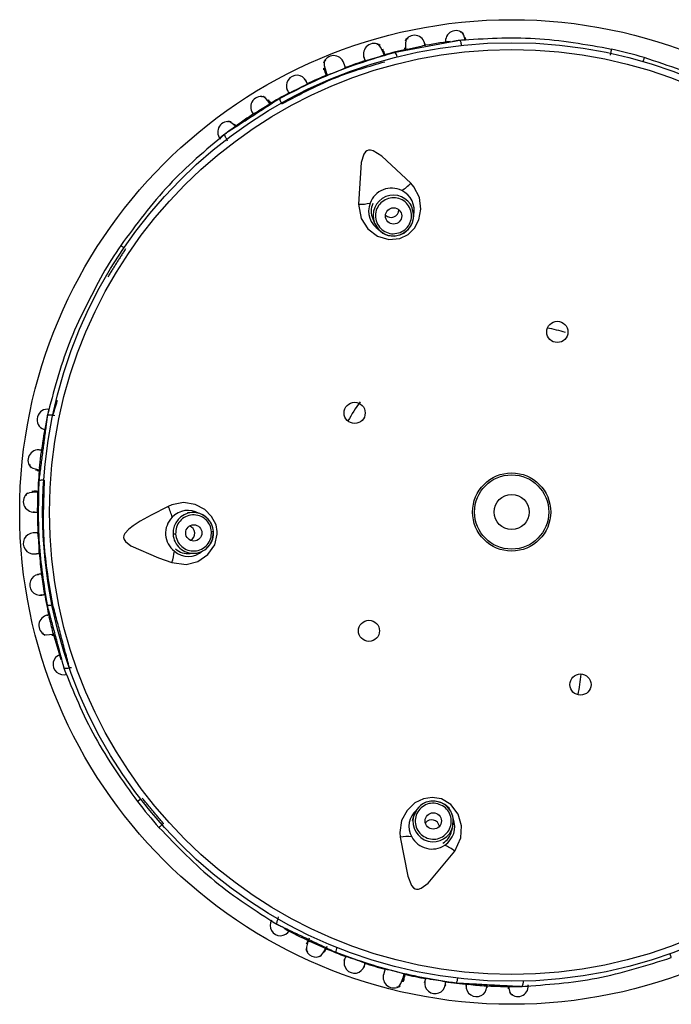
# Model space of a CAD drawing. Header units: millimetres. Extents: x 257.87 to 258.14, y 332.18 to 333.7.
# Tile 1 of 7: x 257.9621 to 258.0021, y 332.3618 to 332.4222. Entities that reach past the tile are written whole.
import ezdxf

# ---------------------------------------------------------------- set-up
doc = ezdxf.new("R2010")
doc.units = ezdxf.units.MM
doc.layers.add('SANINDUSA', color=3, linetype='Continuous')

msp = doc.modelspace()

# ---------------------------------------------------------------- linework, layer by layer
at = {"layer": 'SANINDUSA', "linetype": 'Continuous'}
for p, q in [((257.9894468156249, 332.421001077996), (257.9894335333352, 332.4211295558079)), ((257.9858684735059, 332.4204176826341), (257.9867977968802, 332.4206110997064)), ((257.9807273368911, 332.4192604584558), (257.9807869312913, 332.4191198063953)), ((257.9808841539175, 332.4189799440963), (257.9809368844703, 332.4188311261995)), ((257.9753320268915, 332.415705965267), (257.9752562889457, 332.4158105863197)), ((257.9748317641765, 332.4147730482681), (257.9747885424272, 332.4148813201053)), ((257.9861695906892, 332.4106699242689), (257.9860654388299, 332.4109308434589)), ((257.9862581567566, 332.4102110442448), (257.9861695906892, 332.4106699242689)), ((257.9837436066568, 332.4100039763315), (257.9838477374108, 332.409743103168)), ((257.9641031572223, 332.3979391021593), (257.9642194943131, 332.397946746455)), ((257.9632794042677, 332.3947035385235), (257.9633825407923, 332.3956463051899)), ((257.9629259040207, 332.3932633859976), (257.9628146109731, 332.3932677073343)), ((257.9726431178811, 332.3919776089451), (257.9723627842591, 332.3919591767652)), ((257.9725268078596, 332.3894645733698), (257.9728070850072, 332.3894829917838)), ((257.9652372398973, 332.3824626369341), (257.9651209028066, 332.3824549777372)), ((257.9694937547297, 332.3743945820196), (257.9692976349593, 332.3742428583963)), ((257.9864387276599, 332.3737602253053), (257.9862406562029, 332.3733369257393)), ((257.9862406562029, 332.3733369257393), (257.9861715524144, 332.3730646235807)), ((257.9885947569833, 332.3724497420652), (257.9886638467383, 332.3727219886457)), ((257.9779319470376, 332.3670571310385), (257.9779606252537, 332.3671701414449)), ((257.9807542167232, 332.3652740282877), (257.9798872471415, 332.3656644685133)), ((257.9807794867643, 332.3649970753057), (257.9809421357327, 332.3653794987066)), ((257.9856321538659, 332.3635072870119), (257.9856769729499, 332.3636586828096)), ((257.9920483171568, 332.3628925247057), (257.9920480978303, 332.3627633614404))]:
    msp.add_line(p, q, dxfattribs=at)
at = {"layer": 'SANINDUSA', "linetype": 'Continuous', "flags": 128}
for points in [[(257.9858945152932, 332.4210539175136), (257.9857862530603, 332.4210154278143), (257.985743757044, 332.4208098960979), (257.9857610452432, 332.4204642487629), (257.9857719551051, 332.4203908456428)], [(257.9891985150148, 332.4206473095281), (257.9891899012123, 332.420699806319), (257.9891764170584, 332.4207618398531), (257.9891603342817, 332.4208180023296), (257.9891422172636, 332.4208663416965), (257.9891227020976, 332.4209051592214), (257.9891024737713, 332.4209330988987), (257.9890822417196, 332.4209491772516), (257.989062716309, 332.4209528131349)], [(257.9894208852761, 332.4209610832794), (257.9894152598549, 332.4209905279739), (257.9893303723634, 332.421268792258), (257.9892309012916, 332.4214322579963), (257.9891191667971, 332.4214534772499)], [(257.9844344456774, 332.4200570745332), (257.9843939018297, 332.4201725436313), (257.9842347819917, 332.4205261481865), (257.9840969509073, 332.420705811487), (257.9839883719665, 332.4206833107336)], [(257.9844655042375, 332.4200396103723), (257.9844264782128, 332.4201785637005), (257.9843593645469, 332.4204160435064)], [(257.9808507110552, 332.4197101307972), (257.9807519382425, 332.4196619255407), (257.9807647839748, 332.4194152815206), (257.98087744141, 332.4189988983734), (257.9808841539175, 332.4189799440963)], [(258.0004092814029, 332.4198958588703), (258.0004092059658, 332.4198956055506), (258.0004047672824, 332.419880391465), (258.0003961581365, 332.419850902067), (258.0003837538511, 332.4198084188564), (258.0003680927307, 332.4197547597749), (258.0003498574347, 332.4196922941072), (258.0003397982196, 332.4196578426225)], [(257.9807461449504, 332.4191501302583), (257.9807319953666, 332.4192494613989), (257.9807727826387, 332.4192419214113)], [(257.9774428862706, 332.4170688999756), (257.9774020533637, 332.4171272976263), (257.9771800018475, 332.417387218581), (257.9770098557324, 332.4175070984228), (257.9769058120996, 332.4174628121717)], [(257.9774529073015, 332.4171071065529), (257.9774457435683, 332.4171191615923), (257.9773373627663, 332.4173009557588)], [(257.9753295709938, 332.415658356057), (257.9753099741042, 332.4156810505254), (257.97509733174, 332.415879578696), (257.9749294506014, 332.4159714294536), (257.9748220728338, 332.4159339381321)], [(257.9860813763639, 332.4121830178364), (257.9842922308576, 332.4138505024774), (257.9837658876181, 332.4141692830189), (257.9836049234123, 332.4142119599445), (257.9834799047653, 332.4142098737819), (257.9833800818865, 332.4141740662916), (257.9832966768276, 332.414109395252), (257.9831941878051, 332.4139623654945), (257.9830378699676, 332.413450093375), (257.9828697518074, 332.4109010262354)], [(257.9828697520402, 332.4109010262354), (257.9830362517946, 332.4100306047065), (257.9834391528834, 332.4093979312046), (257.9840333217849, 332.4089429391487), (257.9847309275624, 332.4087314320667), (257.9854010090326, 332.408787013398), (257.9859195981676, 332.4090423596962), (257.986302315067, 332.4094243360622), (257.986581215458, 332.409948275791), (257.9867030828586, 332.4106017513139), (257.9866047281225, 332.4113087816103), (257.9862667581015, 332.4119671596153), (257.9860813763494, 332.4121830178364)], [(257.9862475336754, 332.4102110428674), (257.9862500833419, 332.4103443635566), (257.9861697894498, 332.4106694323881)], [(257.9838475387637, 332.409743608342), (257.9840325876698, 332.4094279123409), (257.98422161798, 332.4092491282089)], [(257.9838477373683, 332.4097431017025), (257.9841129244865, 332.4093354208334), (257.9842148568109, 332.4092420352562)], [(257.9682690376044, 332.4083713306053), (257.9682692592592, 332.4083711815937), (257.9682823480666, 332.4083622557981), (257.96830773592, 332.40834495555), (257.9683443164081, 332.4083200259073), (257.9683904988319, 332.4082885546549), (257.9684442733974, 332.4082519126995), (257.968473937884, 332.4082316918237)], [(257.9626823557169, 332.3949248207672), (257.9626854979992, 332.3948099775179), (257.9628678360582, 332.3947060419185), (257.9632019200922, 332.3946156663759), (257.9632751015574, 332.3946033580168)], [(257.9630249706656, 332.3945938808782), (257.9632356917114, 332.3945752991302), (257.9632450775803, 332.3945744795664)], [(257.9631792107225, 332.3932281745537), (257.963056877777, 332.3932252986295), (257.962671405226, 332.3931832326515), (257.9624579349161, 332.3931076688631), (257.962445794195, 332.3929974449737)], [(257.9714036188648, 332.3889106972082), (257.972282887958, 332.3888000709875), (257.9730090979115, 332.3889877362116), (257.9736254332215, 332.3894122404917), (257.9740421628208, 332.3900103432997), (257.9741963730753, 332.3906648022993), (257.9741937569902, 332.3908268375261), (257.9741178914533, 332.3912242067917), (257.9738488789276, 332.3917464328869), (257.9734288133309, 332.3921671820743), (257.9728363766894, 332.3924765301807), (257.972129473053, 332.3925889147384), (257.971400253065, 332.3924570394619), (257.9711768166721, 332.3923612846)], [(257.9711768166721, 332.3923612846), (257.9701290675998, 332.3918228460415), (257.9694571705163, 332.3914437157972), (257.9690288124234, 332.3911685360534), (257.9687585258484, 332.3909607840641), (257.9685213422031, 332.3907031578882), (257.9684601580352, 332.3905783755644), (257.9684430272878, 332.3904488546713), (257.968471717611, 332.3903341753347), (257.968559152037, 332.3902009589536), (257.968887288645, 332.3899416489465), (257.9705791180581, 332.3892014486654), (257.9714036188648, 332.3889106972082)], [(257.9737168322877, 332.3899728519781), (257.9739054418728, 332.3903284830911), (257.9739687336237, 332.390812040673)], [(257.9739687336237, 332.390812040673), (257.9739686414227, 332.390812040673), (257.9739635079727, 332.3908116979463), (257.9739534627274, 332.3908110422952), (257.9739387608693, 332.3908100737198), (257.9739197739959, 332.3908088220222), (257.9738969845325, 332.3908073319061), (257.9738709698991, 332.3908056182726), (257.9738423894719, 332.3908037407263)], [(257.9716371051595, 332.3906587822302), (257.9716067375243, 332.3906567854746), (257.9715782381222, 332.3906549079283), (257.9715523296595, 332.3906532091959), (257.9715296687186, 332.3906517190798), (257.9715108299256, 332.3906504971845), (257.9714962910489, 332.3906495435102), (257.9714864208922, 332.3906488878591), (257.9714814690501, 332.3906485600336)], [(257.9634714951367, 332.3846296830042), (257.9635137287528, 332.3845228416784), (257.9637206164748, 332.3844875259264), (257.9640654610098, 332.3845168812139), (257.9641384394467, 332.3845303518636)], [(257.965108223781, 332.3824509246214), (257.9650571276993, 332.3824360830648), (257.964995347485, 332.3824215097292), (257.9649377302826, 332.3824118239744), (257.9648862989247, 332.382407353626), (257.9648428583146, 332.3824082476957), (257.9648089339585, 332.3824144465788), (257.964785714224, 332.3824258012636), (257.9647740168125, 332.382441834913)], [(257.9887744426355, 332.3712103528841), (257.9891513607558, 332.3720124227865), (257.9891972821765, 332.3727610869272), (257.9889840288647, 332.3734784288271), (257.9885439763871, 332.3740595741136), (257.987969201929, 332.3744084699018), (257.9873995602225, 332.3745066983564), (257.9868654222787, 332.3744226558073), (257.9863318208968, 332.3741626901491), (257.9858491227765, 332.3737056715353), (257.985513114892, 332.3730758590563), (257.9853995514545, 332.3723445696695), (257.9854226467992, 332.3720609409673)], [(257.9864473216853, 332.3737539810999), (257.9863668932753, 332.3736476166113), (257.9862407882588, 332.3733374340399)], [(257.9886637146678, 332.3727214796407), (257.9886995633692, 332.373085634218), (257.9886517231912, 332.3733413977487)], [(257.9886638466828, 332.3727219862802), (257.9886889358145, 332.3732076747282), (257.9886613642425, 332.3733431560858)], [(257.9854226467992, 332.3720609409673), (257.9858899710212, 332.3696603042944), (257.9861284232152, 332.3690930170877), (257.9862335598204, 332.3689638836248), (257.9863359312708, 332.3688920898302), (257.9864377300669, 332.3688623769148), (257.986543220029, 332.3688656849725), (257.986712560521, 332.3689243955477), (257.9871401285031, 332.3692469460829), (257.9887744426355, 332.3712103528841)], [(257.9779256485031, 332.3670454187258), (257.9779017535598, 332.3669978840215), (257.9778762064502, 332.3669397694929), (257.9778562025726, 332.366884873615), (257.9778424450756, 332.3668351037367), (257.9778354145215, 332.3667922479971), (257.9778353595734, 332.3667577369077), (257.9778422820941, 332.3667328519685), (257.977855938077, 332.3667184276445)], [(257.9798349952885, 332.3658715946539), (257.979747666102, 332.3656868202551), (257.9796575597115, 332.3654953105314)], [(257.9797909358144, 332.3657125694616), (257.9797653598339, 332.365646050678), (257.9796740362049, 332.3653166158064), (257.9796698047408, 332.3651085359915), (257.9797646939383, 332.365047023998)], [(258.0020735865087, 332.3646748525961), (258.0020734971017, 332.3646750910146), (258.0020681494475, 332.3646900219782), (258.0020577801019, 332.3647189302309), (258.0020428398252, 332.3647605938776), (258.0020239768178, 332.3648131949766), (258.0020020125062, 332.3648744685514), (258.0019898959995, 332.364908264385)], [(257.9852300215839, 332.3628968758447), (257.985338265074, 332.3628778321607), (257.9854728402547, 332.3630848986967), (257.9856264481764, 332.3634880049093), (257.9856321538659, 332.3635072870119)], [(257.9855941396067, 332.3631881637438), (257.9856545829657, 332.3634491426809), (257.9856785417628, 332.3635526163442)], [(257.9856437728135, 332.3632884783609), (257.985596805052, 332.3631996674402), (257.9855683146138, 332.3632297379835)], [(257.9920782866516, 332.3629295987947), (257.9920808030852, 332.3628997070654), (257.9921361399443, 332.3626141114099), (257.9922179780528, 332.3624411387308), (257.9923268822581, 332.3624083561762)]]:
    msp.add_lwpolyline(points, dxfattribs=at)
at = {"layer": 'SANINDUSA', "linetype": 'Continuous'}
for centre, radius in [((257.9922702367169, 332.3920149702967), 0.03020728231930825), ((257.9922702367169, 332.3920149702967), 0.02879663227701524), ((257.9922702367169, 332.3920149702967), 0.02837947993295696), ((257.9850200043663, 332.4101790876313), 0.0004994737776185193), ((257.9950743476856, 332.4030647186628), 0.000650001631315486), ((257.9826278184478, 332.3980964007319), 0.0006500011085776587), ((257.9922702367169, 332.3920149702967), 0.002400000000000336), ((257.9922702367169, 332.3920149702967), 0.002279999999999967), ((257.9922702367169, 332.3920149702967), 0.001080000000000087), ((257.9727546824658, 332.3907326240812), 0.0004994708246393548), ((257.9835067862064, 332.3847237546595), 0.000649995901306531), ((257.9964965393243, 332.3814273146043), 0.0006500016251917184), ((257.9874592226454, 332.3730582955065), 0.0004994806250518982)]:
    msp.add_circle(centre, radius, dxfattribs=at)
for centre, radius, start, end in [((257.988851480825, 332.4209103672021), 0.0006416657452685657, 43.6008717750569, 189.8567593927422), ((257.9863056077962, 332.4206215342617), 0.0006469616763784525, 7.801870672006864, 153.5453504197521), ((257.9922702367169, 332.3920149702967), 0.0291155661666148, 97.43167990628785, 100.835834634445), ((257.9892642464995, 332.420151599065), 0.0008166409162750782, 79.94784792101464, 100.7751512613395), ((257.9838189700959, 332.4201111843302), 0.0006508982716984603, 54.50302134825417, 201.062340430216), ((257.9922702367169, 332.3920149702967), 0.02911556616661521, 102.7063946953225, 105.6196925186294), ((257.9922702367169, 332.3920149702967), 0.02904641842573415, 73.7263145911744, 77.79984175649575), ((257.9813407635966, 332.4193669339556), 0.0006539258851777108, 17.54971380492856, 163.1227725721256), ((257.9922702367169, 332.3920149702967), 0.02911556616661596, 107.8913298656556, 110.5351065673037), ((257.9777741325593, 332.440103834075), 0.02112752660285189, 285.2315464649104, 288.4464407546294), ((257.9845941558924, 332.4198188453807), 0.0006629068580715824, 10.67712993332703, 36.96999002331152), ((257.9779562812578, 332.4278736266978), 0.00952473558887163, 287.9380704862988, 295.5846796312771), ((257.9790794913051, 332.4181729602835), 0.0006391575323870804, 26.42232666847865, 207.1862881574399), ((257.9922702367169, 332.3920149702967), 0.02911556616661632, 112.9483997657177, 115.6241595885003), ((257.9682061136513, 332.4397034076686), 0.02431625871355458, 295.4358626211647, 298.2528602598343), ((257.9768964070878, 332.4168650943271), 0.0006468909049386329, 69.1792224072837, 215.7602809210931), ((257.9922702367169, 332.3920149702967), 0.02911556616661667, 117.8970263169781, 120.8222277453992), ((257.9786900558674, 332.4174620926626), 0.0006629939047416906, 186.5531297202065, 212.8423194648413), ((257.7186299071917, 332.8341676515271), 0.4908678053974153, 301.6964962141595, 301.8075228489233), ((257.9922702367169, 332.3920149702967), 0.02911556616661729, 122.6950410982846, 125.9839593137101), ((257.974861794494, 332.415329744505), 0.0006416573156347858, 73.5992037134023, 219.8581403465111), ((257.9922702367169, 332.3920149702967), 0.02911556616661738, 125.9839593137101, 126.7977472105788), ((257.9922702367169, 332.3920149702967), 0.02911556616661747, 126.7977472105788, 127.9508213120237), ((257.9848960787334, 332.4104885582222), 0.001400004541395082, 63.59137243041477, 159.9295452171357), ((257.9840990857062, 332.4141350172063), 0.002782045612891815, 300.6837006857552, 315.4411288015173), ((257.985009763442, 332.4102037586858), 0.001250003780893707, 21.89650746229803, 201.6246463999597), ((257.9849353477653, 332.4105209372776), 0.001353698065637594, 347.4759834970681, 64.47049948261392), ((257.9829630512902, 332.4136805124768), 0.002781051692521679, 268.0774695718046, 282.8402606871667), ((257.9848108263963, 332.4104739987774), 0.001325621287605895, 158.0736308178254, 239.7245107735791), ((257.9847061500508, 332.4104783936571), 0.001060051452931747, 154.1046414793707, 206.3593398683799), ((257.9848585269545, 332.4105776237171), 0.000485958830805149, 227.2422156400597, 291.9794958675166), ((257.9848811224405, 332.410562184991), 0.0004634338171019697, 290.1030433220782, 359.3869723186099), ((257.9850087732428, 332.41020985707), 0.001249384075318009, 291.6990056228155, 0.0543797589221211), ((257.9850875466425, 332.4101673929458), 0.00116080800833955, 294.5296745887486, 2.155004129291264), ((257.9850064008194, 332.4102100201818), 0.001250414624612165, 230.7263269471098, 291.7972469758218), ((257.9849854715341, 332.4100599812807), 0.001113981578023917, 226.7095722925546, 301.6175566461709), ((257.9922702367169, 332.3920149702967), 0.02904641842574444, 145.7263145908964, 149.7962751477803), ((257.9922702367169, 332.3920149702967), 0.01149999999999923, 73.29270723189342, 79.01001280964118), ((257.9922702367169, 332.3920149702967), 0.01149999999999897, 144.0128601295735, 150.9318751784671), ((257.9637575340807, 332.3976840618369), 0.000631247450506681, 78.07101601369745, 251.5527709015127), ((257.9922702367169, 332.3920149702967), 0.02911556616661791, 167.5704828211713, 168.5910894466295), ((257.9922702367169, 332.3920149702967), 0.0291155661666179, 168.5910894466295, 169.5406283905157), ((257.9922702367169, 332.3920149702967), 0.02911556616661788, 169.5406283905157, 172.8390607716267), ((257.963220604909, 332.3951821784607), 0.0006469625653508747, 79.80203317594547, 225.5449088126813), ((257.9922702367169, 332.3920149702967), 0.02911556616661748, 174.7063194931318, 177.6162362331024), ((257.9634551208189, 332.393306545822), 0.0006628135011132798, 82.67442392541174, 108.971089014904), ((257.9629375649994, 332.3926595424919), 0.0006508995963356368, 126.5024836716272, 273.0625250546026), ((257.9420154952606, 332.3930894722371), 0.02116749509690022, 357.2343871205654, 0.4433236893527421), ((257.9922702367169, 332.3920149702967), 0.02911556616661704, 179.8909813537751, 182.537371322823), ((257.968708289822, 332.3910793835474), 0.00278152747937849, 12.68247467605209, 27.44276185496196), ((257.9723954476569, 332.390779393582), 0.001333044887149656, 59.27651753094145, 136.9097942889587), ((257.9727268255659, 332.3907322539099), 0.001248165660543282, 93.84539985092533, 183.8447673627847), ((257.9727416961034, 332.3908274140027), 0.001154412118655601, 46.03422234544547, 94.89859674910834), ((257.9727239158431, 332.3907342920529), 0.001245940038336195, 48.47386574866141, 93.71818021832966), ((257.9724220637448, 332.3907103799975), 0.001399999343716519, 135.5912022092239, 231.9299176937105), ((257.972783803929, 332.3907562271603), 0.001179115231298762, 2.690642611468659, 49.91130096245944), ((257.9629230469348, 332.390086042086), 0.0006416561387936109, 93.42413750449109, 274.1838759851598), ((257.9537384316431, 332.3894822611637), 0.009529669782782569, 359.9397044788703, 7.58234660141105), ((257.9723474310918, 332.3907189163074), 0.0004634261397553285, 2.101568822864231, 71.3877076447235), ((257.9723257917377, 332.3907021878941), 0.0004859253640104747, 299.2395776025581, 3.979469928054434), ((257.9728119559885, 332.3907043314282), 0.001154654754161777, 321.0853436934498, 5.329461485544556), ((257.9727270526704, 332.3907285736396), 0.001248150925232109, 183.6755072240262, 273.6763561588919), ((257.9922702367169, 332.3920149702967), 0.02911556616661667, 184.9503433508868, 187.6235480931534), ((257.9687886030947, 332.3898584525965), 0.002781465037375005, 340.0780568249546, 354.838457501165), ((257.9724180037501, 332.3906086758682), 0.001318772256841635, 229.3432438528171, 311.724359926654), ((257.9723729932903, 332.3905265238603), 0.001059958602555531, 226.1041870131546, 278.3626418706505), ((257.9727332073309, 332.3906879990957), 0.001207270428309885, 273.5083353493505, 324.0374011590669), ((257.9727248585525, 332.3907253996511), 0.001245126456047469, 273.7864781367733, 322.8147115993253), ((257.9633163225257, 332.3875530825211), 0.0006391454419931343, 98.42018963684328, 279.1878644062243), ((257.939519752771, 332.3838716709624), 0.02427560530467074, 7.433102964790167, 10.25464704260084), ((257.9922702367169, 332.3920149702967), 0.02911556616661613, 189.8944190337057, 192.822735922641), ((257.9638721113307, 332.3869637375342), 0.0006636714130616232, 258.5623156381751, 284.8244498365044), ((257.9638892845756, 332.3850556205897), 0.0006469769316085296, 99.80400128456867, 245.5432881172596), ((257.4344914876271, 332.2554923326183), 0.545132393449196, 13.70286286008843, 13.80285771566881), ((257.9922702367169, 332.3920149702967), 0.02911556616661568, 194.697539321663, 198.0925444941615), ((257.9647474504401, 332.3826666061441), 0.0006341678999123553, 108.4114269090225, 289.1954921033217), ((257.9824161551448, 332.3835357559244), 0.01419999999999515, 348.9456304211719, 354.014301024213), ((257.9922702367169, 332.3920149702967), 0.02904641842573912, 217.7263145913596, 221.7970231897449), ((257.9874502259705, 332.3730267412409), 0.001249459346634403, 75.70129495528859, 144.0518711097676), ((257.9874113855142, 332.3731075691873), 0.001160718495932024, 78.52668502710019, 146.157855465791), ((257.9875571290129, 332.3731343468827), 0.001114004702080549, 10.71137857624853, 85.61694912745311), ((257.9874519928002, 332.3730252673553), 0.001250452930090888, 14.72730444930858, 75.79642247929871), ((257.9872764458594, 332.372734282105), 0.001310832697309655, 130.6551270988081, 209.6073690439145), ((257.9874529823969, 332.373032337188), 0.001250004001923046, 165.8966694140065, 345.6242492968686), ((257.9874378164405, 332.3727008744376), 0.00133831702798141, 302.6070025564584, 22.19572922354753), ((257.987346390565, 332.3726666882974), 0.0004634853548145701, 74.10676931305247, 143.3815939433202), ((257.9873556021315, 332.3726409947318), 0.0004859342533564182, 11.24150658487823, 75.98131968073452), ((257.9858789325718, 332.3693187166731), 0.002779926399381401, 84.67825004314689, 99.44704189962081), ((257.9873775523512, 332.3727351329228), 0.001400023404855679, 207.5929466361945, 303.9291839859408), ((257.9875371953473, 332.3726316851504), 0.001060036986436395, 298.1045132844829, 350.3588123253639), ((257.9870647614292, 332.3690159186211), 0.002781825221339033, 52.07788475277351, 66.83671406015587), ((257.9780721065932, 332.3666514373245), 0.0006341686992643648, 150.4119249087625, 331.1942869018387), ((257.9922702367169, 332.3920149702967), 0.02911556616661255, 241.3243881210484, 244.8272723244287), ((257.9821377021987, 332.3650092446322), 0.0006630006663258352, 154.6789144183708, 180.9667145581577), ((257.9802624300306, 332.3653454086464), 0.0006380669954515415, 190.7871902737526, 299.6094140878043), ((257.979929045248, 332.3655509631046), 0.0009703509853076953, 303.438028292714, 341.2491493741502), ((257.9922702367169, 332.3920149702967), 0.02911556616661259, 246.7021328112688, 249.6241679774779), ((257.9746966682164, 332.341619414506), 0.0242720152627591, 69.4327589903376, 72.25482543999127), ((257.9826168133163, 332.3643554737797), 0.0006391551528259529, 160.421787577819, 341.1860077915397), ((257.9922702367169, 332.3920149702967), 0.02911556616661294, 251.8961409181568, 254.5330822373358), ((257.9850352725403, 332.3634625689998), 0.000653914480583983, 161.548800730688, 307.1253512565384), ((257.9827737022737, 332.3545927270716), 0.009523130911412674, 71.93761601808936, 79.58548070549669), ((257.9922702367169, 332.3920149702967), 0.02911556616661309, 256.9441238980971, 259.6212302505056), ((257.987566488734, 332.3630993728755), 0.0006391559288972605, 170.4197277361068, 351.1874021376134), ((257.9796575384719, 332.3121254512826), 0.05177974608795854, 80.47631015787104, 81.86371953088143), ((257.9922702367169, 332.3920149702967), 0.02911556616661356, 261.9001097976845, 264.7733779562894), ((257.9882991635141, 332.3634456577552), 0.000663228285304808, 330.5575214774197, 356.8366166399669), ((257.9901130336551, 332.362913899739), 0.0006366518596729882, 175.4174248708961, 356.1880344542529), ((257.9913320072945, 332.376618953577), 0.0136908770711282, 262.2908316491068, 266.907293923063), ((257.9922702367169, 332.3920149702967), 0.02911556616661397, 266.6938788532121, 269.7995726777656), ((257.9926498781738, 332.3629204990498), 0.0006416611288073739, 217.5996210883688, 3.857133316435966), ((257.9922702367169, 332.3920149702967), 0.02911556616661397, 269.7995726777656, 270.6630848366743), ((257.9922702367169, 332.3920149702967), 0.02911556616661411, 270.6630848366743, 271.909710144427)]:
    msp.add_arc(centre, radius, start, end, dxfattribs=at)
for points in [[(257.989062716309, 332.4209528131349), (257.9886255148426, 332.4208711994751)], [(257.9844868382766, 332.4200609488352), (257.9844216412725, 332.4202958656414)], [(257.9886255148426, 332.4208711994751), (257.9851237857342, 332.4202175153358)], [(257.9856882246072, 332.4205008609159), (257.9857227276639, 332.4203515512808)], [(257.9832082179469, 332.4198875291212), (257.9832709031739, 332.4196947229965)], [(257.9820694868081, 332.4192828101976), (257.9819670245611, 332.4195567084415)], [(257.9797349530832, 332.4182832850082), (257.9796473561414, 332.418466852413)], [(257.9780313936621, 332.4173864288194), (257.975186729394, 332.4155428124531)], [(257.9775047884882, 332.4170711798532), (257.977426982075, 332.4172032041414)], [(257.975186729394, 332.4155428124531), (257.9746688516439, 332.4152071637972)], [(257.9685650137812, 332.4081696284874), (257.9674786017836, 332.4064470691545)], [(257.9641031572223, 332.3979391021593), (257.964390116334, 332.3988760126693)], [(257.9637575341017, 332.397906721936), (257.9636775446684, 332.3972930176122)], [(257.9636775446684, 332.3972930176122), (257.963239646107, 332.393933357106)], [(257.9631445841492, 332.3945577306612), (257.9632972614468, 332.3945444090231)], [(257.9631917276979, 332.3932791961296), (257.962948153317, 332.3932897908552)], [(257.9631847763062, 332.3907397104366), (257.9628926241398, 332.390726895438)], [(257.9629775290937, 332.389446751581), (257.963268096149, 332.3894722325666)], [(257.9634077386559, 332.3869202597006), (257.9636073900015, 332.3869554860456)], [(257.9637405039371, 332.3863132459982), (257.9646593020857, 332.3828715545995)], [(257.9651209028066, 332.3824549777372), (257.9640963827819, 332.3863318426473)], [(257.9640314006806, 332.3844428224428), (257.9641794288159, 332.3844825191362)], [(257.9646593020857, 332.3828715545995), (257.9647740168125, 332.382441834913)], [(257.9708834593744, 332.3728964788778), (257.9695809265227, 332.3744620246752)], [(257.977855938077, 332.3667184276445), (257.9782576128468, 332.366527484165)], [(257.9782576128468, 332.366527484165), (257.9814747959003, 332.3649980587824)], [(257.983218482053, 332.3641390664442), (257.9832810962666, 332.36433188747)], [(257.9844951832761, 332.36395897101), (257.9844170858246, 332.3636771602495)], [(257.9881965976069, 332.3629907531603), (257.9882247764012, 332.3631915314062)], [(257.9888767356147, 332.3631196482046), (257.9924404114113, 332.3629295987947)], [(257.9924404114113, 332.3629295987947), (257.992878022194, 332.3629062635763)]]:
    msp.add_open_spline(points, degree=1, dxfattribs=at)
for points, knots in [([(257.9984106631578, 332.4204030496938), (257.9968395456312, 332.4206812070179), (257.993698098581, 332.4212373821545), (257.9906075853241, 332.4210476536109), (257.989062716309, 332.4209528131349)], [0, 0, 0, 0, 0.5001254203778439, 1, 1, 1, 1]), ([(257.9869649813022, 332.4206101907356), (257.986952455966, 332.4206777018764), (257.9869274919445, 332.4208122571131), (257.9869407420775, 332.4207408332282), (257.9869473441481, 332.4207052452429)], [0, 0, 0, 0, 0.5017355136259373, 0.9999999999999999, 0.9999999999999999, 0.9999999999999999, 0.9999999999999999]), ([(257.9983349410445, 332.4200529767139), (257.9983400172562, 332.4200774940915), (257.998350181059, 332.4201265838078), (257.9983649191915, 332.4201970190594), (257.9983784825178, 332.420261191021), (257.9983902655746, 332.4203162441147), (257.9983997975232, 332.4203598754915), (257.9984065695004, 332.4203898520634), (257.9984105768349, 332.4204062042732), (257.9984106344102, 332.4204041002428), (257.9984106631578, 332.4204030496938)], [0, 0, 0, 0, 0.1248095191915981, 0.2498988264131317, 0.3749896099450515, 0.5000050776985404, 0.6250004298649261, 0.750116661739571, 0.8752324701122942, 1, 1, 1, 1]), ([(257.9851237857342, 332.4202175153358), (257.9838985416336, 332.4198538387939), (257.9814480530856, 332.4191264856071), (257.9791702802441, 332.4179664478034), (257.9780313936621, 332.4173864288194)], [0, 0, 0, 0, 0.4999999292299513, 0.9999999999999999, 0.9999999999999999, 0.9999999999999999, 0.9999999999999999]), ([(257.9832127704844, 332.4198735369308), (257.9831938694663, 332.4199316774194), (257.9831717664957, 332.4199996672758), (257.9832036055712, 332.419901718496), (257.9832082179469, 332.4198875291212)], [0, 0, 0, 0, 0.8551347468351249, 1, 1, 1, 1]), ([(258.0088882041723, 332.4159216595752), (258.0075754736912, 332.4167416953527), (258.0049494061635, 332.4183821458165), (258.0019228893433, 332.4193912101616), (258.0004092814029, 332.4198958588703)], [0, 0, 0, 0, 0.4998845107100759, 1, 1, 1, 1]), ([(257.9781612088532, 332.4170549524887), (257.979291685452, 332.4176581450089), (257.98131433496, 332.418737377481), (257.9835171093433, 332.4193653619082), (257.9844887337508, 332.4196423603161)], [0, 0, 0, 0, 0.5589087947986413, 0.9999999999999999, 0.9999999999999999, 0.9999999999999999, 0.9999999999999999]), ([(257.9807690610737, 332.4190961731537), (257.9807582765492, 332.4191215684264), (257.9807317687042, 332.4191839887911), (257.9808309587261, 332.4189504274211), (257.980889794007, 332.4188118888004)], [0, 0, 0, 0, 0.4068427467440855, 1, 1, 1, 1]), ([(257.9796473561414, 332.418466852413), (257.9796410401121, 332.4184800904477), (257.9795972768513, 332.4185718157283), (257.979627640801, 332.4185081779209), (257.9796536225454, 332.41845372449)], [0, 0, 0, 0, 0.1443226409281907, 1, 1, 1, 1]), ([(257.9785125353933, 332.4178779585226), (257.9784840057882, 332.4179315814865), (257.9784505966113, 332.4179943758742), (257.9785338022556, 332.4178379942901), (257.9785705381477, 332.4177689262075), (257.9786010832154, 332.4177114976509)], [0, 0, 0, 0, 0.496299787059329, 0.5811846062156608, 1, 1, 1, 1]), ([(257.9763733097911, 332.4164842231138), (257.9763516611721, 332.4165175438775), (257.9763154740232, 332.4165732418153), (257.9763744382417, 332.416482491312), (257.9763981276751, 332.4164460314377)], [0, 0, 0, 0, 0.5982405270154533, 1, 1, 1, 1]), ([(257.9746688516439, 332.4152071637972), (257.9734833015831, 332.4142120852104), (257.9711116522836, 332.4122214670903), (257.9692167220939, 332.4096549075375), (257.9682690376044, 332.4083713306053)], [0, 0, 0, 0, 0.4998842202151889, 1, 1, 1, 1]), ([(257.9743706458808, 332.4149167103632), (257.9743557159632, 332.4149358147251), (257.9743257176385, 332.4149742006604), (257.974369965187, 332.4149175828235), (257.9743921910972, 332.414889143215)], [0, 0, 0, 0, 0.4976917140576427, 1, 1, 1, 1]), ([(257.9747885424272, 332.4148813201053), (257.9747667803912, 332.4149130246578), (257.97473109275, 332.4149650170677), (257.9746928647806, 332.4150352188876), (257.9746683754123, 332.4150909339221), (257.9746548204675, 332.4151383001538), (257.9746501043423, 332.415182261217), (257.9746617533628, 332.4151977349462), (257.9746688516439, 332.4152071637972)], [0, 0, 0, 0, 0.2150027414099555, 0.3525837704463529, 0.5003541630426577, 0.6481927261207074, 0.7856277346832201, 1, 1, 1, 1]), ([(257.9846044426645, 332.4112191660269), (257.9844758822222, 332.4111499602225), (257.9842187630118, 332.4110115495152), (257.9839708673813, 332.4106374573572), (257.9838773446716, 332.4102068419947), (257.9839579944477, 332.409771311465), (257.984199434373, 332.4093999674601), (257.9845637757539, 332.409152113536), (257.9850011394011, 332.4090515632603), (257.9852828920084, 332.4091282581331), (257.9854237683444, 332.4091666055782)], [0, 0, 0, 0, 0.1250014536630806, 0.2500012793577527, 0.3750016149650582, 0.5000007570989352, 0.6249993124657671, 0.7500001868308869, 0.8750000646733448, 0.9999999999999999, 0.9999999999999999, 0.9999999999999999, 0.9999999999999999]), ([(257.9854237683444, 332.4091666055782), (257.9855521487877, 332.4092356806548), (257.9858089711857, 332.4093738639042), (257.986056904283, 332.4097473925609), (257.986150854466, 332.4101778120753), (257.9860705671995, 332.4106136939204), (257.9858290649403, 332.4109856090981), (257.9854643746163, 332.4112337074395), (257.9850269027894, 332.4113341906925), (257.9847452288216, 332.4112574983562), (257.9846044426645, 332.4112191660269)], [0, 0, 0, 0, 0.1248174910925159, 0.2496947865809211, 0.3746566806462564, 0.4997351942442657, 0.6249202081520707, 0.7500610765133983, 0.8750756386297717, 1, 1, 1, 1]), ([(257.9671690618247, 332.4066272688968), (257.9664190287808, 332.40521902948), (257.964919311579, 332.4024032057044), (257.9641447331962, 332.3994053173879), (257.9637575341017, 332.397906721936)], [0, 0, 0, 0, 0.5001163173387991, 1, 1, 1, 1]), ([(257.9641031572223, 332.3979391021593), (257.9640638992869, 332.3979452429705), (257.9640007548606, 332.3979551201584), (257.9639213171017, 332.397959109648), (257.9638623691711, 332.3979571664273), (257.963814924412, 332.3979493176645), (257.9637725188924, 332.3979348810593), (257.9637632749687, 332.3979175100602), (257.9637575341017, 332.397906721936)], [0, 0, 0, 0, 0.2221423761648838, 0.3573049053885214, 0.5003356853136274, 0.6433929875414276, 0.7785319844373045, 1, 1, 1, 1]), ([(257.9634351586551, 332.395805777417), (257.9633670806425, 332.3958147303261), (257.9632313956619, 332.3958325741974), (257.9633034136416, 332.3958231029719), (257.9633392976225, 332.3958183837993)], [0, 0, 0, 0, 0.5017358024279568, 1, 1, 1, 1]), ([(257.963239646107, 332.393933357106), (257.9632068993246, 332.3926556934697), (257.9631414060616, 332.3901003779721), (257.9635408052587, 332.3875756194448), (257.9637405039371, 332.3863132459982)], [0, 0, 0, 0, 0.5000023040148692, 0.9999999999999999, 0.9999999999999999, 0.9999999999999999, 0.9999999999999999]), ([(257.9640958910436, 332.3863341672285), (257.9638768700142, 332.3875960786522), (257.9634388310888, 332.3901198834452), (257.9635427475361, 332.3926793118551), (257.963594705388, 332.3939590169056)], [0, 0, 0, 0, 0.5000035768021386, 1, 1, 1, 1]), ([(257.9629762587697, 332.3920095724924), (257.9629148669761, 332.3920095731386), (257.9628430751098, 332.3920095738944), (257.9630209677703, 332.392009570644), (257.963099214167, 332.3920095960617), (257.963164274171, 332.3920096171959)], [0, 0, 0, 0, 0.4986965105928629, 0.5831781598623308, 0.9999999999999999, 0.9999999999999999, 0.9999999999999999, 0.9999999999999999]), ([(257.9738423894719, 332.3908037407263), (257.9738163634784, 332.3909471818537), (257.9737642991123, 332.3912341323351), (257.9734856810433, 332.3915853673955), (257.9731053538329, 332.3918077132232), (257.9726660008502, 332.3918660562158), (257.9722376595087, 332.3917513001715), (257.9718890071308, 332.3914811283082), (257.9716582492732, 332.3910961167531), (257.971644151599, 332.3908045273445), (257.9716371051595, 332.3906587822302)], [0, 0, 0, 0, 0.1248174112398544, 0.249694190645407, 0.3746559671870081, 0.4997324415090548, 0.624916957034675, 0.7500601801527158, 0.8750725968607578, 1, 1, 1, 1]), ([(257.9716371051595, 332.3906587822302), (257.9716631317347, 332.3905153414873), (257.9717151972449, 332.3902283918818), (257.9719938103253, 332.3898771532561), (257.9723741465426, 332.3896548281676), (257.9728134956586, 332.3895964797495), (257.9732418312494, 332.3897112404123), (257.973590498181, 332.3899813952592), (257.9738212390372, 332.3903664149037), (257.9738353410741, 332.390658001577), (257.9738423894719, 332.3908037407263)], [0, 0, 0, 0, 0.1248181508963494, 0.2496955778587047, 0.3746557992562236, 0.4997331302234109, 0.624918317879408, 0.7500594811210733, 0.8750761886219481, 1, 1, 1, 1]), ([(257.9634139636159, 332.3882105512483), (257.9633492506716, 332.3882020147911), (257.9632716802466, 332.3881917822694), (257.9630964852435, 332.3881687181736), (257.9631666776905, 332.3881779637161), (257.9632267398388, 332.3881858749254)], [0, 0, 0, 0, 0.4207550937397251, 0.504352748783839, 1, 1, 1, 1]), ([(257.9634217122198, 332.3869227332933), (257.9633621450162, 332.3869122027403), (257.9632923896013, 332.3868998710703), (257.9633930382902, 332.3869176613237), (257.9634077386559, 332.3869202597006)], [0, 0, 0, 0, 0.8539437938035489, 0.9999999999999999, 0.9999999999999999, 0.9999999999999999, 0.9999999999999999]), ([(257.9638775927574, 332.3857149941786), (257.9638105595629, 332.3857001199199), (257.9636769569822, 332.3856704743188), (257.963747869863, 332.3856862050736), (257.9637832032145, 332.3856940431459)], [0, 0, 0, 0, 0.5017357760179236, 1, 1, 1, 1]), ([(257.9647740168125, 332.382441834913), (257.965354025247, 332.3810068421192), (257.9665143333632, 332.37813613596), (257.968369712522, 332.3755408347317), (257.9692976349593, 332.3742428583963)], [0, 0, 0, 0, 0.4998744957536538, 0.9999999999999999, 0.9999999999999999, 0.9999999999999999, 0.9999999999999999]), ([(257.98772766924, 332.3741147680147), (257.9875832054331, 332.3741343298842), (257.9872942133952, 332.3741734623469), (257.9868740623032, 332.3740170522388), (257.986545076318, 332.3737240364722), (257.9863538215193, 332.3733242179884), (257.9863306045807, 332.3728813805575), (257.9864797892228, 332.3724662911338), (257.9867746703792, 332.3721278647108), (257.9870476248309, 332.3720243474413), (257.9871840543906, 332.3719726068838)], [0, 0, 0, 0, 0.1248181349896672, 0.2496919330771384, 0.3746566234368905, 0.4997330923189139, 0.6249137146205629, 0.7500630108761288, 0.8750751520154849, 1, 1, 1, 1]), ([(257.9871840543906, 332.3719726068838), (257.9873287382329, 332.371953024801), (257.9876181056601, 332.3719138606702), (257.9880385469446, 332.3720707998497), (257.9883673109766, 332.3723642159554), (257.9885580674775, 332.372763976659), (257.9885810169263, 332.3732063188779), (257.988431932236, 332.3736209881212), (257.9881371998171, 332.3739594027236), (257.987864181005, 332.3740629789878), (257.98772766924, 332.3741147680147)], [0, 0, 0, 0, 0.1249996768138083, 0.2499991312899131, 0.3750009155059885, 0.5000002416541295, 0.6250030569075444, 0.7499994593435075, 0.8749975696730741, 0.9999999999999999, 0.9999999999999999, 0.9999999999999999, 0.9999999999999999]), ([(257.9708834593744, 332.3728964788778), (257.9708649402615, 332.3728796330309), (257.9708278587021, 332.3728459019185), (257.9707745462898, 332.3727975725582), (257.9707258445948, 332.372753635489), (257.9706839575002, 332.3727160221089), (257.9706505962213, 332.3726863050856), (257.9706275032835, 332.3726660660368), (257.9706146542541, 332.3726551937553), (257.9706158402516, 332.372656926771), (257.9706164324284, 332.3726577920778)], [0, 0, 0, 0, 0.1247985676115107, 0.2498891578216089, 0.3749844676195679, 0.5000014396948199, 0.6250083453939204, 0.750114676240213, 0.8752304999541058, 1, 1, 1, 1]), ([(257.9706164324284, 332.3726577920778), (257.9717239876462, 332.3715092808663), (257.9739385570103, 332.3692128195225), (257.9765503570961, 332.3675497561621), (257.977855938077, 332.3667184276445)], [0, 0, 0, 0, 0.5001221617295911, 1, 1, 1, 1]), ([(257.9814747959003, 332.3649980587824), (257.9826798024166, 332.3645720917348), (257.9850898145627, 332.3637201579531), (257.9876144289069, 332.3633198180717), (257.9888767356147, 332.3631196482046)], [0, 0, 0, 0, 0.5000001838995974, 0.9999999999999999, 0.9999999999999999, 0.9999999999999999, 0.9999999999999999]), ([(257.9820821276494, 332.3647503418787), (257.9820592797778, 332.3646891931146), (257.9820318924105, 332.3646158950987), (257.9819700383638, 332.3644503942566), (257.9819948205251, 332.3645166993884), (257.9820160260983, 332.364573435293)], [0, 0, 0, 0, 0.4207554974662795, 0.5043526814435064, 1, 1, 1, 1]), ([(257.9832228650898, 332.3641525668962), (257.9832041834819, 332.3640950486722), (257.9831823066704, 332.3640276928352), (257.9832138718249, 332.3641248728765), (257.983218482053, 332.3641390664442)], [0, 0, 0, 0, 0.8539456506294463, 1, 1, 1, 1]), ([(257.992878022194, 332.3629062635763), (257.9944220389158, 332.3630144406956), (257.9975108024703, 332.3632308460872), (258.0005524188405, 332.3641934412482), (258.0020735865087, 332.3646748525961)], [0, 0, 0, 0, 0.4998818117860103, 1, 1, 1, 1]), ([(257.9856569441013, 332.3633455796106), (257.9856507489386, 332.3633187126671), (257.9856355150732, 332.3632526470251), (257.9856925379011, 332.3634998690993), (257.9857263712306, 332.3636465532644)], [0, 0, 0, 0, 0.4066704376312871, 1, 1, 1, 1]), ([(257.9869713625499, 332.3633954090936), (257.9869594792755, 332.3633312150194), (257.9869452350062, 332.3632542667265), (257.9869130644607, 332.3630805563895), (257.9869259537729, 332.363150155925), (257.9869369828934, 332.3632097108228)], [0, 0, 0, 0, 0.420756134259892, 0.5043528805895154, 1, 1, 1, 1]), ([(257.9881985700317, 332.3630047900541), (257.9881901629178, 332.3629448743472), (257.988180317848, 332.3628747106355), (257.9881945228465, 332.3629759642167), (257.9881965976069, 332.3629907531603)], [0, 0, 0, 0, 0.8539415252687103, 0.9999999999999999, 0.9999999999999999, 0.9999999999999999, 0.9999999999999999]), ([(257.9894880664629, 332.3630651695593), (257.98948148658, 332.3629966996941), (257.9894684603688, 332.3628611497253), (257.989475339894, 332.3629327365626), (257.9894787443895, 332.3629681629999)], [0, 0, 0, 0, 0.5051263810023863, 1, 1, 1, 1]), ([(257.9907484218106, 332.362874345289), (257.990746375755, 332.3628351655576), (257.9907429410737, 332.3627693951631), (257.9907485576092, 332.3628769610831), (257.9907508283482, 332.3629204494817)], [0, 0, 0, 0, 0.5957046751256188, 1, 1, 1, 1]), ([(257.992972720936, 332.363240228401), (257.9929716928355, 332.3632017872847), (257.99297000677, 332.3631387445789), (257.9929596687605, 332.3630594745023), (257.9929467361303, 332.3629999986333), (257.9929298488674, 332.3629537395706), (257.9929078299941, 332.362915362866), (257.9928893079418, 332.3629097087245), (257.992878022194, 332.3629062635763)], [0, 0, 0, 0, 0.2150019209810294, 0.3525990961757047, 0.5003670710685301, 0.64818649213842, 0.7856350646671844, 1, 1, 1, 1]), ([(257.9932900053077, 332.362965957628), (257.9932908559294, 332.3629417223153), (257.9932925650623, 332.3628930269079), (257.9932900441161, 332.3629648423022), (257.9932887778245, 332.3630009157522)], [0, 0, 0, 0, 0.4976919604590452, 1, 1, 1, 1])]:
    msp.add_open_spline(points, degree=3, knots=knots, dxfattribs=at)

doc.saveas('drawing.dxf')
